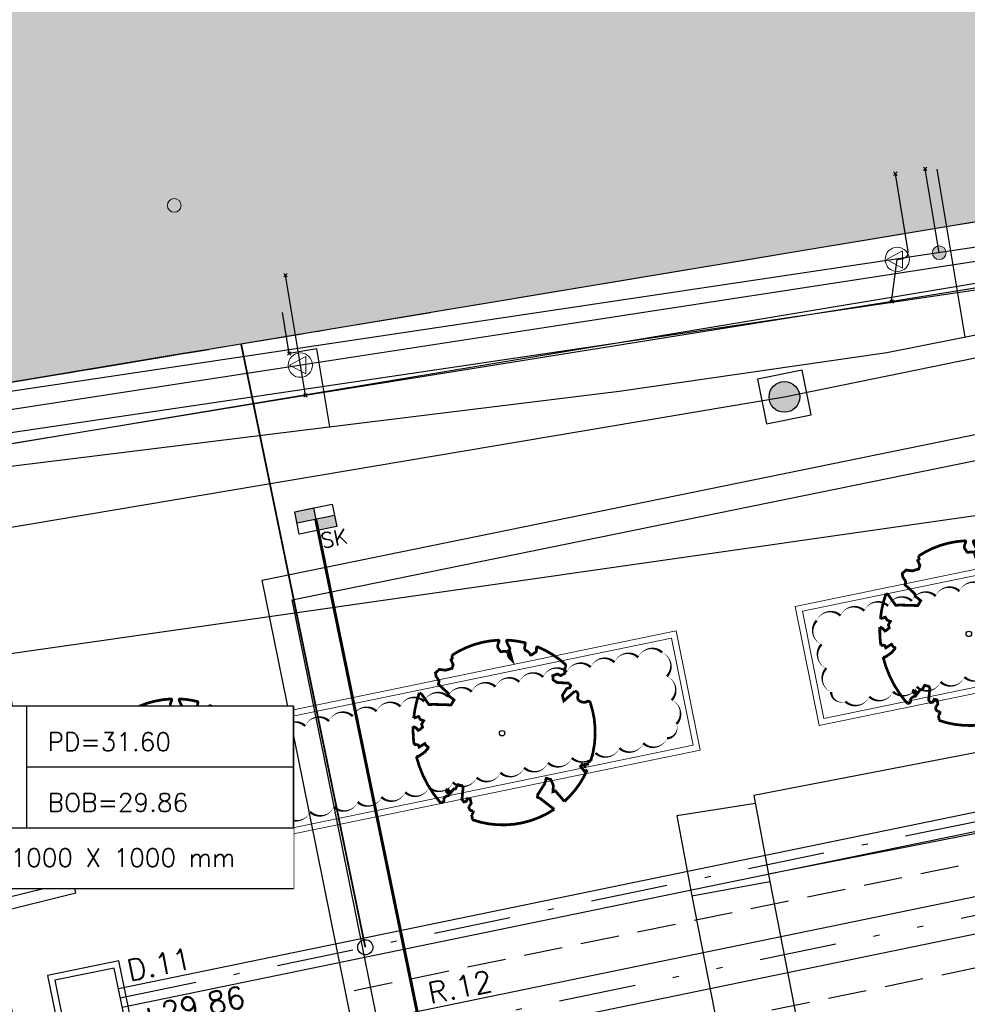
# Model space of a CAD drawing. Header units: metres. Extents: x 202952 to 203755, y 348959 to 349702.
# Tile 45 of 91: x 203292 to 203308, y 349373 to 349389. Entities that reach past the tile are written whole.
import ezdxf

# ---------------------------------------------------------------- set-up
doc = ezdxf.new("R2010")
doc.units = ezdxf.units.M
for name, pattern in [('1-200 CENTER', [4.28625, 2.8575, -0.47625, 0.47625, -0.47625]), ('1-200 DASHDOT', [2.54, 1.27, -0.635, 0, -0.635]), ('1-200 DIVIDE', [3.175, 1.27, -0.635, 0, -0.635, 0, -0.635]), ('1-200 HIDDEN', [0.9525, 0.635, -0.3175])]:
    doc.linetypes.add(name, pattern=pattern)
for name, color, linetype in [('PH-BEST-BEBOUWING', 1, 'Continuous'), ('PH-BEST-BEBOUWING-ARCERING', 254, 'Continuous'), ('PH-BEST-KADASTRALE-GRENS', 240, '1-200 CENTER'), ('PH-BEST-KL-DATA_KPN', 12, '1-200 TELEFONIE-KPN'), ('PH-BEST-KL-DATA_ZIGGO BV', 12, '1-200 ZIGGO'), ('PH-BEST-KL-GAS_HOGEDRUK_ENEXIS', 12, '1-200 GASLEIDING HOGE DRUK'), ('PH-BEST-KL-GAS_LAGEDRUK_ENEXIS', 12, '1-200 GASLEIDING LAGE DRUK'), ('PH-BEST-KL-LAAGSPANNING-ENEXIS', 12, '1-200 LAAGSPANNING'), ('PH-BEST-KL-WATER-WML', 12, '1-200 WML'), ('PH-BEST-KL-WATER-WML-buiten gebruik', 11, '1-200 WML'), ('PH-BEST-RIO-DICHTSCHUIMEN', 222, '1-200 BATTING'), ('PH-BEST-RIO-TE SCHUIMEN PUT', 222, 'Continuous'), ('PH-BEST-WEGDEEL', 254, 'Continuous'), ('PH-INM-KANTVERHARDING', 253, 'Continuous'), ('PH-NIEUW-BEPLANTING- OMRANDING', 115, 'Continuous'), ('PH-NIEUW-BEPLANTING-BOOM', 98, 'Continuous'), ('PH-RIO-HUISAANSLUITING-DWA', 210, '1-200 DASHDOT'), ('PH-RIO-KOLK', 240, 'Continuous'), ('PH-RIO-KOLKAANSLUITING', 150, '1-200 HIDDEN'), ('PH-RIO-PUT-DWA', 240, 'Continuous'), ('PH-RIO-PUT-RWA', 150, 'Continuous'), ('PH-RIO-STRENG-DWA', 240, '1-200 DASHDOT'), ('PH-RIO-STRENG-INFILTRATIE', 8, '1-200 HIDDEN'), ('PH-RIO-STRENG-IT', 150, '1-200 DIVIDE'), ('PH-RIO-TEKST-DWA-PUTTENSTAAT', 7, 'Continuous'), ('PH-RIO-VLOEIVLAKHOOGTE', 7, 'Continuous')]:
    doc.layers.add(name, color=color, linetype=linetype)
doc.layers.add('PH-NIEUW-OPSLUITBAND-10', color=115, linetype='Continuous', lineweight=18)
doc.styles.add('NLCS-ISO', font='txt')
doc.styles.add('ROMANS', font='romans.shx')
doc.linetypes.add('1-200 BATTING', pattern='A,1.27e-05,-0.127,[134,ltypeshp.shx,S=0.127,R=0,X=-0.127,Y=0],-0.254,[134,ltypeshp.shx,S=0.127,R=180,X=0.127,Y=0],-0.127', length=0.5080127)
doc.linetypes.add('1-200 GASLEIDING HOGE DRUK', pattern='A,1.5,-0.6,["GAS HD",ROMANS,S=0.24,R=0,X=-0.5,Y=-0.12],-1.1', length=3.2)
doc.linetypes.add('1-200 GASLEIDING LAGE DRUK', pattern='A,1.5,-0.6,["GAS LD",ROMANS,S=0.24,R=0,X=-0.5,Y=-0.12],-1', length=3.1)
doc.linetypes.add('1-200 LAAGSPANNING', pattern='A,1.5,-0.6,["LS",ROMANS,S=0.24,R=0,X=-0.45,Y=-0.12],-0.05', length=2.15)
doc.linetypes.add('1-200 TELEFONIE-KPN', pattern='A,1.5,-0.6,["KPN",ROMANS,S=0.24,R=0,X=-0.5,Y=-0.12],-0.3', length=2.4)
doc.linetypes.add('1-200 WML', pattern='A,1.5,-0.6,["WML",ROMANS,S=0.24,R=0,X=-0.5,Y=-0.12],-0.3', length=2.4)
doc.linetypes.add('1-200 ZIGGO', pattern='A,1.5,-0.6,["ZIGGO",ROMANS,S=0.24,R=0,X=-0.5,Y=-0.12],-0.65', length=2.75)

# ---------------------------------------------------------------- blocks, each defined once
blk = doc.blocks.new('SKL-WTB_HULP_MOF-SO')
at = {"linetype": 'ByBlock', "lineweight": 18}
h = blk.add_hatch(color=0, dxfattribs=at)
h.dxf.hatch_style = 1
h.paths.add_polyline_path([(-0.5625, 0, 1), (0.5625, 0, 1)])
at = {"color": 0, "linetype": 'ByBlock', "lineweight": 18}
blk.add_circle((0, 0), 0.5625, dxfattribs=at)
at = {"color": 0, "linetype": 'ByBlock', "lineweight": 18, "style": 'NLCS-ISO', "flags": 1}
for tag, p in [('TYPE', (1.5, 0)), ('LABEL', (1.5, -1.5)), ('OMSCHRIJVING', (1.5, -3))]:
    blk.add_attdef(tag, p, '', height=1, dxfattribs=at)
blk = doc.blocks.new('SKL-WTB_HULP_OVERIG-SO')
at = {"color": 0, "linetype": 'ByBlock', "lineweight": 18}
for points in [[(-0.1414213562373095, 0.1414213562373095), (0.1414213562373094, -0.1414213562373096)], [(0.1414213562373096, 0.1414213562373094), (-0.1414213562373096, -0.1414213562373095)]]:
    blk.add_lwpolyline(points, dxfattribs=at)
at = {"color": 0, "linetype": 'ByBlock', "lineweight": 18, "style": 'NLCS-ISO', "flags": 1}
for tag, p in [('TYPE', (1.5, 0)), ('LABEL', (1.5, -1.5)), ('OMSCHRIJVING', (1.5, -3))]:
    blk.add_attdef(tag, p, '', height=1, dxfattribs=at)
blk = doc.blocks.new('SKL-ET_OV_LICHTMAST-SO')
at = {"color": 0, "linetype": 'ByBlock', "lineweight": 18}
for points in [[(0, 2), (0, 1.25)], [(-1.41421356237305, 1.414213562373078), (-0.8838834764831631, 0.8838834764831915)], [(0.88388347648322, 0.8838834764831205), (1.414213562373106, 1.414213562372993)], [(-1.25, 0), (-2, 0)], [(2, 0), (1.25, 0)], [(-1.414213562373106, -1.414213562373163), (-0.8838834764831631, -0.88388347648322)], [(0, -1.25), (0, -2)], [(0.8838834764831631, -0.8838834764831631), (1.414213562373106, -1.414213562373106)]]:
    blk.add_lwpolyline(points, dxfattribs=at)
blk.add_circle((0, 0), 1, dxfattribs=at)
blk = doc.blocks.new('SKL-WTB_HULP_VERLOOP-SO')
at = {"color": 0, "linetype": 'ByBlock', "lineweight": 18}
for points in [[(0.4400000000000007, 0.7199999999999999), (-0.8800000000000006, -2.084209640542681e-16)], [(0.4400000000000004, -0.7200000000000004), (-0.8800000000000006, 3.096831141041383e-16)], [(0.4400000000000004, -0.7200000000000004), (0.4400000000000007, 0.7199999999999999)]]:
    blk.add_lwpolyline(points, dxfattribs=at)
blk.add_circle((0, 0), 1, dxfattribs=at)
at = {"color": 0, "linetype": 'ByBlock', "lineweight": 18, "style": 'NLCS-ISO', "flags": 1}
for tag, p in [('TYPE', (1.5, 0)), ('LABEL', (1.5, -1.5)), ('OMSCHRIJVING', (1.5, -3))]:
    blk.add_attdef(tag, p, '', height=1, dxfattribs=at)
blk = doc.blocks.new('*U33')
h = blk.add_hatch(color=256)
edge = h.paths.add_edge_path()
edge.add_arc((0, 0), 0.2524626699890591, 0, 360)
blk.add_lwpolyline([(-0.375, -0.375), (0.375, -0.375), (0.375, 0.375), (-0.375, 0.375)], close=True)
blk.add_circle((0, 0), 0.2524626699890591)
blk = doc.blocks.new('*U37')
at = {"const_width": 0.03}
blk.add_lwpolyline([(0.08650493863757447, 0.9423767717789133), (0.08824732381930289, 0.9444135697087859), (0.08990813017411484, 0.9461926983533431), (0.09149985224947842, 0.947791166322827), (0.09303498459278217, 0.9492859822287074), (0.09452602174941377, 0.9507541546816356), (0.09598545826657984, 0.9522726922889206), (0.0974257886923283, 0.9539186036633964), (0.09885950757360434, 0.9557688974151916), (0.1002758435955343, 0.9579073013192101), (0.1015709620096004, 0.9604444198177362), (0.1026177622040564, 0.9634975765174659), (0.1032891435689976, 0.9671840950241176), (0.1034580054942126, 0.9716212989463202), (0.1029972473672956, 0.9769265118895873), (0.1017797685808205, 0.9832170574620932), (0.09505220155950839, 1.006887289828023, -0.5293802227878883), (0.1058198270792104, 1.019753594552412, -0.08713876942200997), (0.4436612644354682, 0.9249343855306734, -0.3723405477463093), (0.4568971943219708, 0.8945195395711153), (0.4707620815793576, 0.8238279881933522), (0.436041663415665, 0.7892173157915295), (0.398413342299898, 0.7970961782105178), (0.3533968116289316, 0.7633326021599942), (0.3706255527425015, 0.7204620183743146), (0.4172405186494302, 0.7054663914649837), (0.5423792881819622, 0.7342323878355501), (0.5728953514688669, 0.717372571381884), (0.5699041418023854, 0.6905147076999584), (0.5413587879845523, 0.6729338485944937), (0.5154089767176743, 0.5882506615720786), (0.5486011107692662, 0.5339612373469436), (0.6335552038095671, 0.6693344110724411, -0.5046405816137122), (0.6812036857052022, 0.6279469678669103, 0.3319483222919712), (0.7087285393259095, 0.5842292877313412, 0.282007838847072), (0.798581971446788, 0.6007519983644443), (0.7913936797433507, 0.5970326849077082, -0.5121558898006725), (0.8325480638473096, 0.5967071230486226, -0.1607604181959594), (1.018898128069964, -0.01121447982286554), (0.9954664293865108, -0.03381072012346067), (0.9952625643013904, -0.05876833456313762), (0.97237409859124, -0.06297039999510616), (0.9752459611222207, -0.08757275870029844), (0.9396180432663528, -0.07610409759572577), (0.9288286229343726, -0.1038427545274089), (0.9727618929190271, -0.1330526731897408), (0.9865007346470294, -0.1439328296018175), (1.010728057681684, -0.1198401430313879, -0.1063709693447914), (0.8681108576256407, -0.5220690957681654), (0.741059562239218, -0.4401882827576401), (0.717514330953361, -0.4563753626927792), (0.7024918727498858, -0.3889588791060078), (0.6572299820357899, -0.33466945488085), (0.6047093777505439, -0.3351830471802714), (0.6059330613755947, -0.3980071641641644), (0.566077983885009, -0.5355302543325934), (0.5721253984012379, -0.5617551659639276), (0.6010301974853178, -0.5658893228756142), (0.7859714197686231, -0.6365895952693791, -0.2362982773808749), (-0.04501724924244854, -1.002694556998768, 0.1596250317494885), (-0.06940896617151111, -0.9540268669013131, 0.3508021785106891), (-0.06296231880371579, -0.9055693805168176, -0.5046405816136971), (-0.1200019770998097, -0.8785550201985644), (-0.1061238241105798, -0.8340445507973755), (-0.1294890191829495, -0.7924725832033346), (-0.1603268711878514, -0.7955668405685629), (-0.1649629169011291, -0.828769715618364), (-0.1883580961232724, -0.8422959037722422), (-0.2160544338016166, -0.8211205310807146), (-0.2399694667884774, -0.6949648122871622), (-0.2582130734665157, -0.6767494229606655), (-0.3043936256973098, -0.6781892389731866), (-0.3172346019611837, -0.7329758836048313), (-0.336052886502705, -0.7388846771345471), (-0.3538048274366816, -0.7845823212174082), (-0.4006539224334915, -0.7595278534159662, 0.7335825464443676), (-0.3835417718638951, -0.794540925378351, -0.8616245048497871), (-0.3740247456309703, -0.8255252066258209, 0.2799778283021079), (-0.4086139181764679, -0.8785016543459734), (-0.407173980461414, -0.8805199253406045, -0.8270561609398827), (-0.4415787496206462, -0.9165484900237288, -0.1167741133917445), (-0.8304377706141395, -0.5112535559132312), (-0.8228827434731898, -0.5098405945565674), (-0.8167086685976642, -0.5081276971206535), (-0.8117538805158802, -0.5061763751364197), (-0.8078567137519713, -0.5040481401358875), (-0.8048555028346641, -0.5018045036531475), (-0.8025885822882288, -0.4995069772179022), (-0.8008942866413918, -0.497217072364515), (-0.7535134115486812, -0.4367869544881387), (-0.7524957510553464, -0.4346789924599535), (-0.7516640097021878, -0.4326561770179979), (-0.7509548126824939, -0.4306730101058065), (-0.7503047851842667, -0.4286839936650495), (-0.7496505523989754, -0.4266436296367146), (-0.7489287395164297, -0.424506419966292), (-0.7480759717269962, -0.4222268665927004), (-0.7470288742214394, -0.4197594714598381), (-0.7457457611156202, -0.4170726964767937), (-0.7442717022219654, -0.4141908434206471), (-0.7426734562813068, -0.4111521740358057), (-0.7410177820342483, -0.4079949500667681), (-0.7393714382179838, -0.404757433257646), (-0.7378011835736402, -0.4014778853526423), (-0.736373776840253, -0.3981945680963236), (-0.7351559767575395, -0.3949457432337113), (-0.7342033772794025, -0.3917709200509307), (-0.7335269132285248, -0.3887145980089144), (-0.7331263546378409, -0.3858225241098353), (-0.7330014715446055, -0.3831404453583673), (-0.7331520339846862, -0.3807141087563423), (-0.7335778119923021, -0.3785892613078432), (-0.7342785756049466, -0.3768116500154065), (-0.7352540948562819, -0.3754270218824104), (-0.7364992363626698, -0.3744576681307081), (-0.7379892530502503, -0.3738320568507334), (-0.7396944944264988, -0.3734552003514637), (-0.7415853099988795, -0.373232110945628), (-0.7436320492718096, -0.3730678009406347), (-0.7458050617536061, -0.3728672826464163), (-0.7480746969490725, -0.3725355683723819), (-0.7504113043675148, -0.3719776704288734), (-0.7527903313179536, -0.3711203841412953), (-0.7552076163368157, -0.3699776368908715), (-0.7576640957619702, -0.3685851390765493), (-0.7601607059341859, -0.3669786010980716), (-0.7626983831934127, -0.36519373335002), (-0.7652780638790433, -0.3632662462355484), (-0.7679006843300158, -0.3612318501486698), (-0.7705671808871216, -0.3591262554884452), (-0.7732724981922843, -0.3569747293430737), (-0.7759876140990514, -0.3547607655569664), (-0.7786775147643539, -0.3524574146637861), (-0.7813071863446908, -0.3500377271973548), (-0.8299391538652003, -0.4056840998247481), (-0.8323433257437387, -0.4029508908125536), (-0.8345822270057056, -0.4000204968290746), (-0.836620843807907, -0.3968659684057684), (-0.8385216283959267, -0.3935251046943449), (-0.840736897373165, -0.3902946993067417), (-0.8438164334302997, -0.3875362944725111), (-0.8483100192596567, -0.3856114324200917), (-0.85476743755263, -0.3848816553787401), (-0.8637384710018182, -0.3857085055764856), (-0.8757729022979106, -0.3884535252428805), (-0.8914205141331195, -0.3934782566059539, -0.04099741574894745), (-0.9582294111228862, -0.2054473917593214), (-0.9234884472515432, -0.2114270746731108), (-0.8925376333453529, -0.2312720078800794), (-0.8760445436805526, -0.2163382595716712), (-0.8562040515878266, -0.1853920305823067), (-0.8752034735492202, -0.1563483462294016), (-0.8645641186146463, -0.1134496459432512), (-0.9040011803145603, -0.1102134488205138), (-0.9304102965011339, -0.08463351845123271), (-0.9783993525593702, -0.1160192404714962, -0.05814040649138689), (-0.9976138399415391, 0.165834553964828), (-0.9703584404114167, 0.1604275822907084), (-0.8596913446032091, 0.07278734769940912), (-0.8119143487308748, 0.08936666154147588), (-0.6256486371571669, 0.1385249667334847), (-0.6097807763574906, 0.2000328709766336), (-0.6817740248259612, 0.228700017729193), (-0.6928026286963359, 0.2522743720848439), (-0.8242515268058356, 0.3167975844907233), (-0.8271706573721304, 0.3537371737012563), (-0.8715954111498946, 0.3913917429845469), (-0.8896592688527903, 0.4279577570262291), (-0.8593118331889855, 0.4756539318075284), (-0.7915101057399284, 0.4862687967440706), (-0.7299217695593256, 0.526538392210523), (-0.7292294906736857, 0.5680382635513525), (-0.7676352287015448, 0.6132933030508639), (-0.7574352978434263, 0.6324233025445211), (-0.7726401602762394, 0.662019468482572, -0.1342797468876), (-0.332838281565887, 0.9669673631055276, -0.5417265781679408), (-0.3193477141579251, 0.9566341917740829), (-0.3215297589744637, 0.9278934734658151), (-0.3210668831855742, 0.9129554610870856), (-0.3190361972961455, 0.901530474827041), (-0.3157811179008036, 0.8929926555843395), (-0.3116450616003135, 0.8867161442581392), (-0.3069714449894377, 0.88207508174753), (-0.3021036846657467, 0.8784436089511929), (-0.2973851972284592, 0.8751958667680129), (-0.2930876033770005, 0.8718356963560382), (-0.28919534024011, 0.8683857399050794), (-0.2856210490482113, 0.8649983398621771), (-0.2822773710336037, 0.8618258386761), (-0.2790769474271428, 0.859020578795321), (-0.2759324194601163, 0.8567349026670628), (-0.2727564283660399, 0.8551211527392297), (-0.269461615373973, 0.8543316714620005), (-0.2659792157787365, 0.8544624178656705), (-0.2623148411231, 0.855383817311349), (-0.2584926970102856, 0.856909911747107), (-0.2545369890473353, 0.8588547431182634), (-0.250471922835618, 0.8610323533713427), (-0.2463217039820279, 0.8632567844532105), (-0.2421105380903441, 0.8653420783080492), (-0.2378626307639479, 0.8671022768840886), (-0.2336034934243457, 0.8684046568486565), (-0.2293638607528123, 0.8693294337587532), (-0.2251757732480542, 0.8700100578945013), (-0.2210712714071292, 0.8705799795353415), (-0.2170823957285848, 0.8711726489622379), (-0.2132411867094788, 0.8719215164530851), (-0.2095796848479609, 0.8729600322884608), (-0.2061299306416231, 0.874421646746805), (-0.2029177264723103, 0.8764026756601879), (-0.1999439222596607, 0.878850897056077), (-0.1972031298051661, 0.881676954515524), (-0.1946899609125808, 0.8847914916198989), (-0.1925695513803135, 0.8648193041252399), (-0.1880558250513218, 0.8596630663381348), (-0.1667766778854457, 0.8235695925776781), (-0.1221388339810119, 0.7991742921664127), (-0.1853639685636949, 0.9015843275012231), (-0.1842019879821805, 0.9046962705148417), (-0.1833989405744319, 0.907716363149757), (-0.1830339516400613, 0.9106778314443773), (-0.1831861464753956, 0.9136139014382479), (-0.183934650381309, 0.916557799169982), (-0.1853585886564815, 0.9195427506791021), (-0.1875370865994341, 0.9226019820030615), (-0.1905285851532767, 0.9257980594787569), (-0.1943087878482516, 0.929310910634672), (-0.1988327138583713, 0.9333498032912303), (-0.2040553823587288, 0.9381240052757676), (-0.2099318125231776, 0.9438427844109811), (-0.2164170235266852, 0.9507154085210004), (-0.2234660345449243, 0.9589511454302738), (-0.2398539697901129, 0.9801903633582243, -0.5431042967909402), (-0.234212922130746, 0.9962449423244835, -0.04676559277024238), (-0.0468485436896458, 1.023485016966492, -0.3851675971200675), (-0.03630432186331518, 1.014881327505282), (-0.03045796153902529, 0.976481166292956), (-0.02755332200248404, 0.9644842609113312), (-0.02429638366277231, 0.9560845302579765), (-0.02076585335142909, 0.9506286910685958), (-0.01704043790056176, 0.9474634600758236), (-0.01319884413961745, 0.9459355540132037), (-0.009319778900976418, 0.945391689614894), (-0.005481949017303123, 0.9451785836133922), (-0.001749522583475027, 0.9447590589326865), (0.0018714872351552, 0.9440603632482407), (0.005389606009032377, 0.9431258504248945), (0.008813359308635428, 0.9419988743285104), (0.01215127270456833, 0.9407227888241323), (0.01541187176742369, 0.9393409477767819), (0.01860368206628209, 0.937896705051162), (0.02173522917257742, 0.9364334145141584), (0.02480835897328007, 0.9349844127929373), (0.02779819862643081, 0.933542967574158), (0.03067319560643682, 0.9320923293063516), (0.03340179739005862, 0.9306157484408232), (0.03595245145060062, 0.9290964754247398), (0.03829360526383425, 0.9275177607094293), (0.04039370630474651, 0.9258628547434), (0.0422212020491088, 0.9241150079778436), (0.04376176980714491, 0.9222717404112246), (0.04507000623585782, 0.9203876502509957), (0.04621773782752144, 0.918531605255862), (0.0472767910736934, 0.9167724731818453), (0.04831899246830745, 0.9151791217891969), (0.04941616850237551, 0.913820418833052), (0.05064014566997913, 0.9127652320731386), (0.05206275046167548, 0.9120824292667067), (0.05373699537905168, 0.9118260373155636), (0.0556406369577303, 0.9119907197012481), (0.0577326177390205, 0.9125562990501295), (0.05997188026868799, 0.9135025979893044), (0.06231736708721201, 0.9148094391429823), (0.064728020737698, 0.9164566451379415), (0.06716278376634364, 0.9184240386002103), (0.06958059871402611, 0.9206914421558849), (0.07194649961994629, 0.923229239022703), (0.07424988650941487, 0.9259700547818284), (0.07648625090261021, 0.9288370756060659), (0.07865108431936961, 0.9317534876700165), (0.08073987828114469, 0.9346424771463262), (0.08274812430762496, 0.9374272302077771), (0.08467131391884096, 0.9400309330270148)], format="xyb", close=True, dxfattribs=at)
blk.add_circle((0, 0), 0.03)
blk = doc.blocks.new('*U30')
at = {"style": 'ROMANS'}
blk.add_attdef('VV', (0, 0), '', height=0.4, dxfattribs=at)
blk = doc.blocks.new('*U32')
for p, q in [((6.928477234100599, 1.000000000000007), (6.928477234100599, -0.9999999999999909)), ((2.357807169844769e-15, 0), (1.845037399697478e-15, -1.000000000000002))]:
    blk.add_line(p, q)
blk.add_lwpolyline([(0, 2), (6.928477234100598, 2), (6.928477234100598, -0.9999999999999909), (0, -0.9999999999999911)], close=True)
blk.add_wipeout([(0, 1.9999999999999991), (6.928477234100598, 1.9999999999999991), (6.928477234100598, -0.9999999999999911), (0, -0.9999999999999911)])
for p, q in [((2.528477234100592, 2), (2.528477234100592, 0)), ((2.528477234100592, 1), (6.928477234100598, 1.000000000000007)), ((2.528477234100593, 0), (6.928477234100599, 7.105427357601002e-15)), ((3.067280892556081e-16, -1.000000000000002), (6.928477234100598, -0.9999999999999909))]:
    blk.add_line(p, q)
blk.add_lwpolyline([(0, 2), (0, 0), (6.928477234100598, 7.105427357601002e-15), (6.928477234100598, 2)], close=True)
at = {"style": 'ROMANS'}
for tag, p, height in [('PD', (2.876738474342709, 1.265068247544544), 0.3), ('P.NR', (0.1390398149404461, 0.8280474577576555), 0.6), ('BOB', (2.876738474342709, 0.2650682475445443), 0.3), ('INW.AFM.', (0.3378013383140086, -0.6429989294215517), 0.3)]:
    blk.add_attdef(tag, p, '', height=height, dxfattribs=at)
blk = doc.blocks.new('*U65')
h = blk.add_hatch(color=256)
h.paths.add_polyline_path([(0, 0.3735197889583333), (-0.3145617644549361, 0.3735197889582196), (-0.3145617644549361, 0.1867598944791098), (0, 0.1867598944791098)])
h.paths.add_polyline_path([(0, 0.1867598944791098), (0, 5.551115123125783e-17), (0.3145617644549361, -5.551115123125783e-17), (0.3145617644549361, 0.1867598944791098)])
blk.add_lwpolyline([(0.3145617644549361, 0), (-0.3145617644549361, 0), (-0.3145617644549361, 0.3735197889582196), (0.3145617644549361, 0.373519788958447)], close=True)
for points in [[(-0.3145617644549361, 0.3735197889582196), (0, 0.3735197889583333), (0, 0)], [(-0.3145617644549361, 0.1867598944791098), (0.3145617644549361, 0.1867598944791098)]]:
    blk.add_lwpolyline(points)
at = {"style": 'ROMANS'}
blk.add_attdef('SK', (0.01428937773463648, -0.3096861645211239), '', height=0.25, dxfattribs=at)

msp = doc.modelspace()

# ---------------------------------------------------------------- hatches: boundary and pattern name
at = {"layer": 'PH-BEST-BEBOUWING-ARCERING'}
h = msp.add_hatch(color=256, dxfattribs=at)
h.paths.add_polyline_path([(203280.79, 349388.684), (203279.901, 349393.895), (203279.778, 349394.615), (203279.375, 349394.56), (203278.901, 349394.495), (203278.801, 349395.286), (203278.494, 349397.715), (203278.016, 349401.503), (203285.622, 349402.702), (203286.135, 349401.097), (203287.762, 349396.012), (203288.189, 349396.059), (203289.37, 349389.09), (203289.483, 349388.363), (203290.29, 349383.16), (203288.596, 349382.897), (203281.85, 349381.85), (203281.772, 349382.354)], flags=17)
h.paths.add_polyline_path([(203288.438, 349399.677), (203287.777, 349399.558), (203286.277, 349408.402), (203284.686, 349408.115), (203284.31, 349409.082), (203299.427, 349411.258), (203299.761, 349411.306), (203299.799, 349410.998), (203300.146, 349408.919), (203301.051, 349403.503), (203301.284, 349402.106), (203301.971, 349402.222), (203303.486, 349392.63), (203303.875, 349392.724), (203312.087, 349393.82), (203312.37, 349392.52), (203313.35, 349386.6), (203295.472, 349383.631), (203295.112, 349383.571), (203291.37, 349382.95), (203291.305, 349383.34), (203290.637, 349387.381), (203290.39, 349388.87)], flags=16)
h = msp.add_hatch(color=256, dxfattribs=at)
h.paths.add_polyline_path([(203280.7910844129, 349388.6836836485), (203279.9020844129, 349393.8946836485), (203279.7790844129, 349394.6146836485), (203279.3760844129, 349394.5596836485), (203278.9020844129, 349394.4946836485), (203278.8020844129, 349395.2856836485), (203278.4950844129, 349397.7146836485), (203278.0170844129, 349401.5026836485), (203285.6230844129, 349402.7016836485), (203286.1360844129, 349401.0966836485), (203287.7630844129, 349396.0116836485), (203288.1900844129, 349396.0586836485), (203289.3710844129, 349389.0896836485), (203289.4840844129, 349388.3626836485), (203290.2910844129, 349383.1596836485), (203288.5970844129, 349382.8966836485), (203281.8510844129, 349381.8496836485), (203281.7730844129, 349382.3536836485)])
h.paths.add_polyline_path([(203288.4390844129, 349399.6766836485), (203287.7780844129, 349399.5576836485), (203286.2780844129, 349408.4016836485), (203284.6870844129, 349408.1146836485), (203284.3110844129, 349409.0816836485), (203299.4280844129, 349411.2576836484), (203299.7620844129, 349411.3056836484), (203299.8000844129, 349410.9976836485), (203300.1470844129, 349408.9186836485), (203301.0520844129, 349403.5026836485), (203301.2850844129, 349402.1056836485), (203301.9720844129, 349402.2216836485), (203303.4870844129, 349392.6296836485), (203303.8760844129, 349392.7236836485), (203312.0880844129, 349393.8196836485), (203312.3710844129, 349392.5196836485), (203313.3510844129, 349386.5996836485), (203295.4730844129, 349383.6306836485), (203295.1130844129, 349383.5706836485), (203291.3710844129, 349382.9496836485), (203291.3060844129, 349383.3396836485), (203290.6380844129, 349387.3806836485), (203290.3910844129, 349388.8696836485)])

# ---------------------------------------------------------------- linework, layer by layer
at = {"layer": 'PH-BEST-BEBOUWING'}
msp.add_lwpolyline([(203288.438, 349399.677), (203287.777, 349399.558), (203286.277, 349408.402), (203284.686, 349408.115), (203284.31, 349409.082), (203299.427, 349411.258), (203299.761, 349411.306), (203299.799, 349410.998), (203300.146, 349408.919), (203301.051, 349403.503), (203301.284, 349402.106), (203301.971, 349402.222), (203303.486, 349392.63), (203303.875, 349392.724), (203312.087, 349393.82), (203312.37, 349392.52), (203313.35, 349386.6), (203295.472, 349383.631), (203295.112, 349383.571), (203291.37, 349382.95), (203291.305, 349383.34), (203290.637, 349387.381), (203290.39, 349388.87), (203288.438, 349399.677)], close=True, dxfattribs=at)
at = {"layer": 'PH-BEST-KADASTRALE-GRENS', "ltscale": 0.5}
msp.add_lwpolyline([(203290.8, 349383.05), (203291.37, 349382.95), (203312.837, 349386.522)], dxfattribs=at)
at = {"layer": 'PH-BEST-KL-DATA_KPN'}
msp.add_lwpolyline([(203225.226, 349367.348), (203225.409, 349366.569), (203243.987, 349370.751), (203244.155, 349370.041), (203262.416, 349373.343), (203270.01, 349375.104), (203269.217, 349378.525), (203281.987, 349380.96), (203290.457, 349382.072), (203291.5, 349382.16), (203310.395, 349384.95)], dxfattribs=at)
at = {"layer": 'PH-BEST-KL-DATA_ZIGGO BV'}
msp.add_lwpolyline([(203308.157, 349384.724), (203291.533, 349381.963)], dxfattribs=at)
at = {"layer": 'PH-BEST-KL-GAS_HOGEDRUK_ENEXIS'}
msp.add_lwpolyline([(203292.088, 349378.609), (203314.15, 349381.765), (203317.062, 349382.384), (203337.523, 349387.583), (203337.829, 349433.362), (203342.326, 349431.352), (203348.071, 349429.427), (203359.146, 349428.121), (203367.765, 349428.112), (203374.013, 349428.368), (203388.401, 349430.35), (203402.475, 349432.68)], dxfattribs=at)
at = {"layer": 'PH-BEST-KL-GAS_LAGEDRUK_ENEXIS'}
for points in [[(203323.234, 349388.595), (203321.094, 349387.536), (203316.081, 349386.262), (203313.495, 349385.512), (203306.994, 349384.463), (203297.06, 349382.874), (203291.538, 349381.968), (203290.381, 349382.567), (203281.941, 349381.257)], [(203306.805, 349385.111), (203306.903, 349385.127), (203306.973, 349385.164), (203306.986, 349385.242), (203306.774, 349386.522)], [(203306.713, 349384.418), (203306.805, 349385.111)], [(203296.976, 349383.371), (203296.731, 349384.853)], [(203297.06, 349382.874), (203296.976, 349383.371)]]:
    msp.add_lwpolyline(points, dxfattribs=at)
at = {"layer": 'PH-BEST-KL-LAAGSPANNING-ENEXIS'}
for points in [[(203333.28, 349391.291), (203315.928, 349386.842), (203313.431, 349386.106), (203290.366, 349382.665), (203281.926, 349381.355), (203253.92, 349373.939), (203245.207, 349371.918), (203244.582, 349371.469), (203244.461, 349370.709), (203245.114, 349367.996), (203244.988, 349367.229), (203244.35, 349366.784), (203241.101, 349366.091)], [(203307.497, 349385.221), (203307.266, 349386.603)], [(203291.63, 349381.371), (203292.56, 349375.748)]]:
    msp.add_lwpolyline(points, dxfattribs=at)
at = {"layer": 'PH-BEST-KL-WATER-WML'}
for points in [[(203307.826, 349383.814), (203307.875, 349383.824), (203307.924, 349383.833), (203307.908, 349383.932), (203307.465, 349386.596)], [(203289.939, 349381.429), (203297.363, 349382.343), (203302.227, 349382.941), (203306.633, 349383.577), (203307.826, 349383.814), (203316.953, 349385.627), (203317.294, 349385.695), (203317.392, 349385.715)], [(203296.793, 349383.562), (203296.681, 349384.239)], [(203297.363, 349382.343), (203297.413, 349382.349), (203297.463, 349382.355), (203297.25, 349383.637), (203296.793, 349383.562)]]:
    msp.add_lwpolyline(points, dxfattribs=at)
at = {"layer": 'PH-BEST-KL-WATER-WML-buiten gebruik'}
msp.add_lwpolyline([(203287.704, 349381.949), (203294.736, 349383.03), (203296.531, 349383.306), (203301.452, 349384.062), (203307.385, 349384.974), (203313.465, 349385.909), (203316.002, 349386.552), (203316.687, 349386.698), (203318.558, 349387.098), (203318.784, 349387.16), (203323.282, 349388.402), (203326.623, 349386.599), (203327.723, 349386.005)], dxfattribs=at)
at = {"layer": 'PH-BEST-RIO-DICHTSCHUIMEN'}
for p, q in [((203304.9466230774, 349382.8473639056), (203331.1224332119, 349388.2214078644)), ((203279.9405412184, 349378.6379865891), (203304.9466230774, 349382.8473639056))]:
    msp.add_line(p, q, dxfattribs=at)
at = {"layer": 'PH-BEST-WEGDEEL'}
for p, q in [((203295.112, 349383.571), (203295.472, 349383.631)), ((203291.37, 349382.95), (203295.112, 349383.571))]:
    msp.add_line(p, q, dxfattribs=at)
at = {"layer": 'PH-INM-KANTVERHARDING'}
for p, q in [((203293.2815479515, 349374.6861712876), (203293.2335809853, 349374.880334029)), ((203304.7070267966, 349374.873483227), (203305.605959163, 349370.2785898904)), ((203303.4224478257, 349374.6357947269), (203304.325653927, 349370.0519498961))]:
    msp.add_line(p, q, dxfattribs=at)
msp.add_lwpolyline([(203299.5643015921, 349363.8349046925), (203298.308975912, 349370.1544524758), (203297.0157084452, 349376.5398347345), (203296.3476817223, 349379.8339918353), (203308.248219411, 349382.2622222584), (203319.0580524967, 349384.4952416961), (203327.5115908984, 349386.2393262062)], dxfattribs=at)
at = {"layer": 'PH-INM-KANTVERHARDING', "flags": 128}
for points in [[(203299.9806470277, 349363.8946136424), (203298.7207738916, 349370.2370541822), (203297.4273503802, 349376.6232068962), (203296.8426761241, 349379.5063383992), (203308.3326870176, 349381.8508033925), (203319.1430192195, 349384.0839259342), (203327.657734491, 349385.8406320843)], [(203331.7628219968, 349381.7832827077), (203324.8313781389, 349380.4172213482), (203310.9063503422, 349377.5351013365), (203304.4454735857, 349376.2864815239)], [(203332.2563676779, 349380.5555452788), (203325.0888104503, 349379.1429502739), (203311.1630482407, 349376.2606782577), (203304.6876375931, 349374.992252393)], [(203304.4454735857, 349376.2864815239), (203304.7070267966, 349374.873483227)], [(203304.4698750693, 349376.1546565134), (203303.1776764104, 349375.9526233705), (203303.4224478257, 349374.6357947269)], [(203292.6268507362, 349369.7264642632), (203291.6734567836, 349374.4949128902), (203293.2335809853, 349374.880334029)], [(203303.4224478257, 349374.6357947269), (203304.7070267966, 349374.873483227)], [(203292.8229692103, 349369.7656757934), (203291.9070660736, 349374.346612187), (203293.2815479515, 349374.6861712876)]]:
    msp.add_lwpolyline(points, dxfattribs=at)
at = {"layer": 'PH-NIEUW-BEPLANTING- OMRANDING'}
msp.add_lwpolyline([(203308.3022430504, 349378.3186641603, 0, 0.04, -0.52056705), (203307.9104658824, 349378.2379755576, 0, 0.04, -0.52056705), (203307.5186887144, 349378.1572869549, 0, 0.04, -0.52056705), (203307.1269115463, 349378.0765983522, 0, 0.04, -0.52056705), (203306.7351343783, 349377.9959097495, 0, 0.04, -0.52056705), (203306.3433572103, 349377.9152211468, 0, 0.04, -0.52056705), (203305.9515800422, 349377.8345325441, 0, 0.04, -0.52056705), (203305.7160617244, 349377.9899849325, 0, 0.04, -0.52056705), (203305.6371652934, 349378.3821269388, 0, 0.04, -0.52056705), (203305.5582688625, 349378.7742689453, 0, 0.04, -0.52056705), (203305.4793237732, 349379.1666528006, 0, 0.04, -0.52056705), (203305.8711009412, 349379.2473414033, 0, 0.04, -0.52056705), (203306.2628781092, 349379.328030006, 0, 0.04, -0.52056705), (203306.6546552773, 349379.4087186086, 0, 0.04, -0.52056705), (203307.0464324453, 349379.4894072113, 0, 0.04, -0.52056705), (203307.4382096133, 349379.570095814, 0, 0.04, -0.52056705), (203307.8299867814, 349379.6507844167, 0, 0.04, -0.52056705), (203308.2217639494, 349379.7314730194, 0, 0.04, -0.52056705)], format="xyseb", dxfattribs=at)
msp.add_lwpolyline([(203292.7464327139, 349376.544245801, 0, 0.04, -0.52056705), (203293.138209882, 349376.6249344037, 0, 0.04, -0.52056705), (203293.52998705, 349376.7056230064, 0, 0.04, -0.52056705), (203293.921764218, 349376.786311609, 0, 0.04, -0.52056705), (203294.3135413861, 349376.8670002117, 0, 0.04, -0.52056705), (203294.7053185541, 349376.9476888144, 0, 0.04, -0.52056705), (203295.0970957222, 349377.0283774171, 0, 0.04, -0.52056705), (203295.4888728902, 349377.1090660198, 0, 0.04, -0.52056705), (203295.8806500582, 349377.1897546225, 0, 0.04, -0.52056705), (203296.2724272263, 349377.2704432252, 0, 0.04, -0.52056705), (203296.6642043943, 349377.3511318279, 0, 0.04, -0.52056705), (203297.0559815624, 349377.4318204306, 0, 0.04, -0.52056705), (203297.4477587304, 349377.5125090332, 0, 0.04, -0.52056705), (203297.8395358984, 349377.5931976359, 0, 0.04, -0.52056705), (203298.2313130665, 349377.6738862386, 0, 0.04, -0.52056705), (203298.6230902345, 349377.7545748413, 0, 0.04, -0.52056705), (203299.0148674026, 349377.8352634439, 0, 0.04, -0.52056705), (203299.4066445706, 349377.9159520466, 0, 0.04, -0.52056705), (203299.7984217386, 349377.9966406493, 0, 0.04, -0.52056705), (203300.1901989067, 349378.077329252, 0, 0.04, -0.52056705), (203300.5819760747, 349378.1580178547, 0, 0.04, -0.52056705), (203300.9737532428, 349378.2387064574, 0, 0.04, -0.52056705), (203301.3655304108, 349378.3193950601, 0, 0.04, -0.52056705), (203301.7573075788, 349378.4000836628, 0, 0.04, -0.52056705), (203302.1490847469, 349378.4807722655, 0, 0.04, -0.52056705), (203302.5408619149, 349378.5614608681, 0, 0.04, -0.52056705), (203302.932639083, 349378.6421494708, 0, 0.04, -0.52056705), (203303.0116205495, 349378.2501359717, 0, 0.04, -0.52056705), (203303.0905169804, 349377.8579939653, 0, 0.04, -0.52056705), (203303.1694134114, 349377.4658519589, 0, 0.04, -0.52056705), (203303.0131181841, 349377.2293406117, 0, 0.04, -0.52056705), (203302.621341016, 349377.148652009, 0, 0.04, -0.52056705), (203302.229563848, 349377.0679634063, 0, 0.04, -0.52056705), (203301.8377866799, 349376.9872748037, 0, 0.04, -0.52056705), (203301.4460095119, 349376.906586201, 0, 0.04, -0.52056705), (203301.0542323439, 349376.8258975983, 0, 0.04, -0.52056705), (203300.6624551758, 349376.7452089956, 0, 0.04, -0.52056705), (203300.2706780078, 349376.6645203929, 0, 0.04, -0.52056705), (203299.8789008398, 349376.5838317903, 0, 0.04, -0.52056705), (203299.4871236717, 349376.5031431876, 0, 0.04, -0.52056705), (203299.0953465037, 349376.4224545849, 0, 0.04, -0.52056705), (203298.7035693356, 349376.3417659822, 0, 0.04, -0.52056705), (203298.3117921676, 349376.2610773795, 0, 0.04, -0.52056705), (203297.9200149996, 349376.1803887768, 0, 0.04, -0.52056705), (203297.5282378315, 349376.0997001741, 0, 0.04, -0.52056705), (203297.1364606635, 349376.0190115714, 0, 0.04, -0.52056705), (203296.7446834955, 349375.9383229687, 0, 0.04, -0.52056705), (203296.3529063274, 349375.8576343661, 0, 0.04, -0.52056705), (203295.9611291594, 349375.7769457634, 0, 0.04, -0.52056705), (203295.5693519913, 349375.6962571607, 0, 0.04, -0.52056705), (203295.1775748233, 349375.615568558, 0, 0.04, -0.52056705), (203294.7857976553, 349375.5348799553, 0, 0.04, -0.52056705), (203294.3940204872, 349375.4541913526, 0, 0.04, -0.52056705), (203294.0022433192, 349375.3735027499, 0, 0.04, -0.52056705), (203293.6104661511, 349375.2928141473, 0, 0.04, -0.52056705), (203293.2186889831, 349375.2121255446, 0, 0.04, -0.52056705), (203292.9831706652, 349375.3675779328, 0, 0.04, -0.52056705), (203292.9042742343, 349375.7597199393, 0, 0.04, -0.52056705), (203292.8253778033, 349376.1518619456, 0, 0.04, -0.52056705)], format="xyseb", close=True, dxfattribs=at)
at = {"layer": 'PH-NIEUW-OPSLUITBAND-10'}
for points in [[(203305.1263148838, 349379.4002452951), (203315.9002996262, 349381.619205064), (203316.2947859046, 349379.6584745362), (203305.5208011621, 349377.4395147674)], [(203305.2439845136, 349379.3223811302), (203315.8220786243, 349381.500996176), (203316.1771162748, 349379.7363387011), (203305.5990221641, 349377.5577236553)], [(203292.3934238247, 349376.7778382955), (203303.1674085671, 349378.9967980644), (203303.5618948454, 349377.0360675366), (203292.787910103, 349374.8171077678)], [(203292.5110934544, 349376.6999741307), (203303.0891875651, 349378.8785891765), (203303.4442252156, 349377.1139317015), (203292.866131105, 349374.9353166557)]]:
    msp.add_lwpolyline(points, close=True, dxfattribs=at)
at = {"layer": 'PH-RIO-HUISAANSLUITING-DWA', "ltscale": 0.5, "const_width": 0.03}
for points in [[(203296.0009086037, 349383.7188358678), (203296.3519419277, 349382.0144211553)], [(203296.3519419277, 349382.0144211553), (203298.045896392, 349373.7895584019)]]:
    msp.add_lwpolyline(points, dxfattribs=at)
at = {"layer": 'PH-RIO-HUISAANSLUITING-DWA', "linetype": 'Continuous', "ltscale": 0.5}
msp.add_circle((203298.045896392, 349373.789558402), 0.125, dxfattribs=at)
at = {"layer": 'PH-RIO-KOLKAANSLUITING', "const_width": 0.05}
msp.add_lwpolyline([(203297.229305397, 349380.8367795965), (203298.9589815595, 349372.4384729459)], dxfattribs=at)
at = {"layer": 'PH-RIO-PUT-DWA', "linetype": 'Continuous'}
for points in [[(203293.0556016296, 349372.1491873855), (203294.2309331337, 349372.3912531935), (203293.9888673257, 349373.5665846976), (203292.8135358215, 349373.3245188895)], [(203293.1333737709, 349372.2673038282), (203294.112816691, 349372.4690253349), (203293.9110951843, 349373.4484682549), (203292.9316522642, 349373.2467467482)]]:
    msp.add_lwpolyline(points, close=True, dxfattribs=at)
at = {"layer": 'PH-RIO-STRENG-DWA', "linetype": 'Continuous'}
for points in [[(203293.9801848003, 349373.1130090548), (203358.5703592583, 349386.4157008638)], [(203294.043727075, 349372.804484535), (203358.5668161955, 349386.09335976)]]:
    msp.add_lwpolyline(points, dxfattribs=at)
at = {"layer": 'PH-RIO-STRENG-DWA'}
msp.add_lwpolyline([(203294.0119559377, 349372.9587467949), (203358.5685877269, 349386.2545303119)], dxfattribs=at)
at = {"layer": 'PH-RIO-STRENG-INFILTRATIE'}
for points in [[(203297.8646392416, 349373.0809275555), (203356.4848943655, 349385.154082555)], [(203298.207565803, 349371.4158745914), (203356.4739808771, 349383.4161543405)]]:
    msp.add_lwpolyline(points, dxfattribs=at)
at = {"layer": 'PH-RIO-STRENG-IT', "linetype": 'Continuous'}
for p, q in [((203297.8776417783, 349372.5220617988), (203356.7058008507, 349384.6380357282)), ((203297.9986746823, 349371.9343960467), (203356.7019490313, 349384.0246492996))]:
    msp.add_line(p, q, dxfattribs=at)
at = {"layer": 'PH-RIO-STRENG-IT'}
msp.add_line((203297.9381582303, 349372.2282289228), (203356.703874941, 349384.3313425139), dxfattribs=at)

# ---------------------------------------------------------------- block references
at = {"layer": 'PH-BEST-KL-DATA_KPN', "xscale": 0.2, "yscale": 0.2, "zscale": 0.2}
msp.add_blockref('SKL-WTB_HULP_MOF-SO', (203294.9, 349386), dxfattribs=at)
at = {"layer": 'PH-BEST-KL-GAS_LAGEDRUK_ENEXIS', "xscale": 0.2, "yscale": 0.2, "zscale": 0.2}
for name, p in [('SKL-WTB_HULP_OVERIG-SO', (203306.774, 349386.522)), ('SKL-WTB_HULP_VERLOOP-SO', (203306.805, 349385.111)), ('SKL-WTB_HULP_OVERIG-SO', (203296.731, 349384.853)), ('SKL-WTB_HULP_OVERIG-SO', (203306.713, 349384.418)), ('SKL-WTB_HULP_OVERIG-SO', (203306.713, 349384.418)), ('SKL-WTB_HULP_VERLOOP-SO', (203296.976, 349383.371)), ('SKL-WTB_HULP_OVERIG-SO', (203297.06, 349382.874)), ('SKL-WTB_HULP_OVERIG-SO', (203297.06, 349382.874))]:
    msp.add_blockref(name, p, dxfattribs=at)
at = {"layer": 'PH-BEST-KL-LAAGSPANNING-ENEXIS', "xscale": 0.2, "yscale": 0.2, "zscale": 0.2}
for name, p in [('SKL-WTB_HULP_OVERIG-SO', (203307.266, 349386.603)), ('SKL-WTB_HULP_MOF-SO', (203307.497, 349385.221)), ('SKL-ET_OV_LICHTMAST-SO', (203292.56, 349375.748))]:
    msp.add_blockref(name, p, dxfattribs=at)
at = {"layer": 'PH-BEST-KL-WATER-WML', "xscale": 0.2, "yscale": 0.2, "zscale": 0.2}
msp.add_blockref('SKL-WTB_HULP_OVERIG-SO', (203296.793, 349383.562), dxfattribs=at)
at = {"layer": 'PH-BEST-RIO-TE SCHUIMEN PUT', "rotation": 11.60193610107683}
msp.add_blockref('*U33', (203304.9466230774, 349382.8473639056), dxfattribs=at)
at = {"layer": 'PH-NIEUW-BEPLANTING-BOOM', "xscale": 1.5, "yscale": 1.5, "zscale": 1.5, "rotation": 343.4615725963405}
for p in [(203307.9839188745, 349378.9472872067), (203300.2986237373, 349377.3122304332), (203294.9080445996, 349376.3444238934)]:
    msp.add_blockref('*U37', p, dxfattribs=at)
at = {"layer": 'PH-RIO-KOLK', "rotation": 11.52666182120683}
msp.add_blockref('*U65', (203297.2666244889, 349380.6537863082), dxfattribs=at).add_auto_attribs({'SK': 'SK'})
at = {"layer": 'PH-RIO-VLOEIVLAKHOOGTE'}
ref = msp.add_blockref('*U30', (203294.2803320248, 349372.6569284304), dxfattribs=dict(at, xscale=0.9, yscale=0.9, zscale=0.9))
ref.add_attrib('VV', '+29.86', (203294.3377989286, 349372.4447195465), dxfattribs={"layer": '0', "height": 0.36, "rotation": 11.63764613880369, "style": 'ROMANS'})

# ---------------------------------------------------------------- texts
at = {"layer": 'PH-RIO-PUT-DWA', "linetype": 'Continuous', "insert": (203294.0925506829, 349373.5711909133), "char_height": 0.35, "attachment_point": 1, "rotation": 11.637646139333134, "style": 'ROMANS'}
msp.add_mtext_dynamic_manual_height_columns('D.11', width=1.33111534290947, gutter_width=1, heights=[0], dxfattribs=at)
at = {"layer": 'PH-RIO-PUT-RWA', "linetype": 'Continuous', "insert": (203299.0475125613, 349373.1993403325), "char_height": 0.35, "attachment_point": 1, "rotation": 11.63764613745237, "style": 'ROMANS'}
msp.add_mtext_dynamic_manual_height_columns('R.12', width=1.33111534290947, gutter_width=1, heights=[0], dxfattribs=at)

# ---------------------------------------------------------------- next in the draw order: block references
at = {"layer": 'PH-RIO-TEKST-DWA-PUTTENSTAAT'}
msp.add_blockref('*U32', (203289.9376084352, 349375.7572464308), dxfattribs=at).add_auto_attribs({'P.NR': 'D.11', 'PD': 'PD=31.60', 'BOB': 'BOB=29.86', 'INW.AFM.': 'INW. AFM.1000 X 1000 mm'})

doc.saveas('drawing.dxf')
